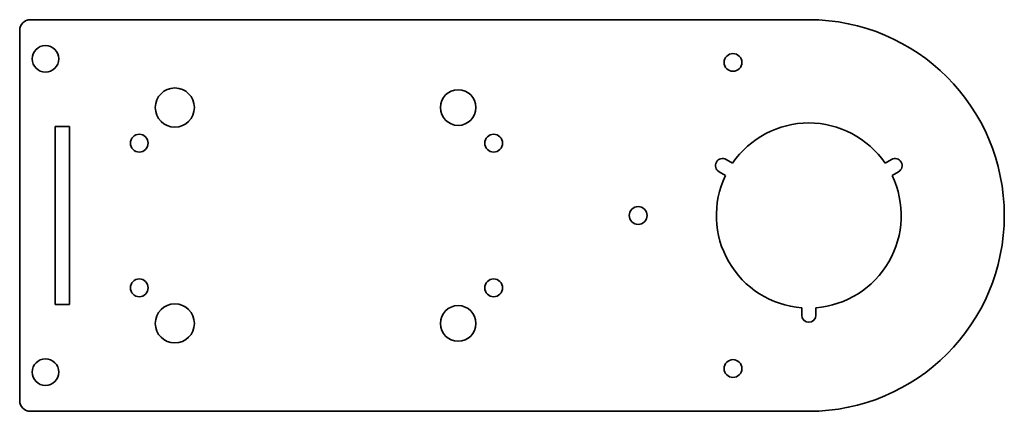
# Model space of a CAD drawing. Header units: millimetres. Extents: x -294 to -17, y -135 to -25.
import ezdxf

# ---------------------------------------------------------------- set-up
doc = ezdxf.new("R2010")
doc.units = ezdxf.units.MM
doc.layers.add('1', color=7, linetype='Continuous', true_color=0xffffff)

msp = doc.modelspace()

# ---------------------------------------------------------------- linework, layer by layer
at = {"layer": '1', "color": 252, "linetype": 'Continuous', "lineweight": 35, "true_color": 0x989898}
for p, q in [((-72.34, -24.81), (-291.34, -24.81)), ((-294.34, -27.81), (-294.34, -131.81)), ((-280.34, -54.81), (-284.34, -54.81)), ((-284.34, -54.81), (-284.34, -104.81)), ((-280.34, -104.81), (-280.34, -54.81)), ((-93.79, -65.12), (-95.59, -64.08)), ((-49.09, -64.08), (-50.89, -65.12)), ((-97.59, -67.54), (-95.79, -68.58)), ((-48.89, -68.58), (-47.09, -67.54)), ((-284.34, -104.81), (-280.34, -104.81)), ((-74.34, -105.73), (-74.34, -107.81)), ((-70.34, -107.81), (-70.34, -105.73)), ((-291.34, -134.81), (-72.34, -134.81))]:
    msp.add_line(p, q, dxfattribs=at)
for centre, radius in [((-287.09, -35.81), 3.75), ((-93.67, -36.81), 2.5), ((-250.69, -49.49), 5.5), ((-170.99, -49.49), 5), ((-260.69, -59.49), 2.5), ((-160.99, -59.49), 2.5), ((-120.34, -79.81), 2.5), ((-260.69, -100.13), 2.5), ((-160.99, -100.13), 2.5), ((-250.69, -110.13), 5.5), ((-170.99, -110.13), 5), ((-287.09, -123.81), 3.75), ((-93.67, -122.81), 2.5)]:
    msp.add_circle(centre, radius, dxfattribs=at)
for centre, radius, start, end in [((-291.34, -27.81), 3, 90, 180), ((-72.34, -79.81), 55, 270, 90), ((-72.34, -79.81), 26, 34.4117, 145.5883), ((-96.59, -65.81), 2, 60, 240), ((-48.09, -65.81), 2, 300, 120), ((-72.34, -79.81), 26, 154.4117, 265.5883), ((-72.34, -79.81), 26, 274.4117, 25.5883), ((-72.34, -107.81), 2, 180, 0), ((-291.34, -131.81), 3, 180, 270)]:
    msp.add_arc(centre, radius, start, end, dxfattribs=at)

doc.saveas('drawing.dxf')
